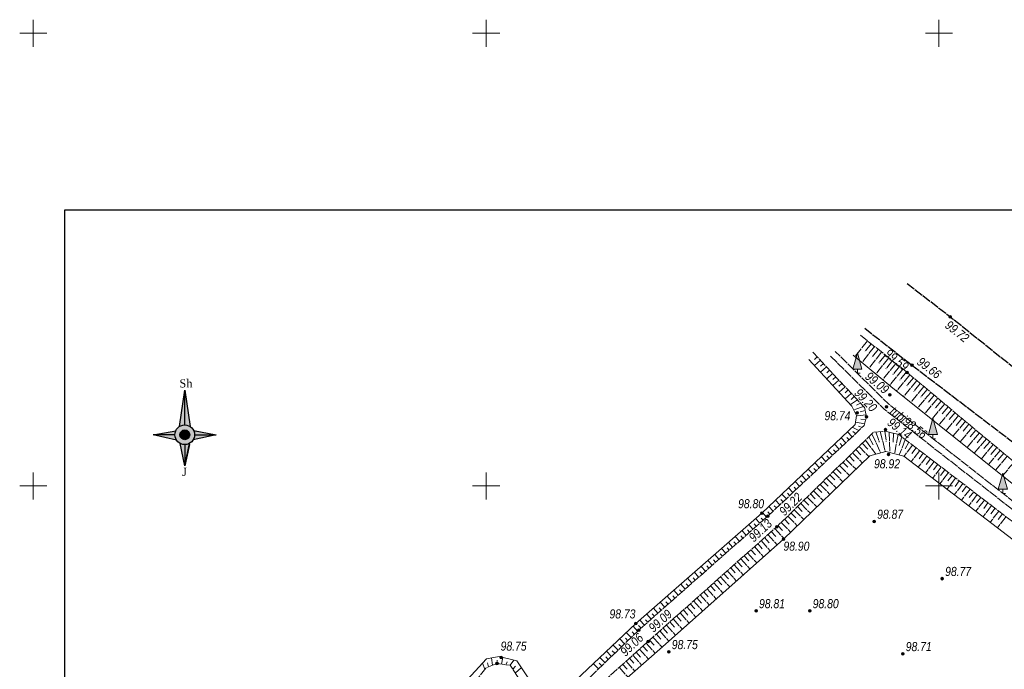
# Model space of a CAD drawing. Extents: x 333848 to 334623, y 4621401 to 4621702.
# Tile 6 of 10: x 333848 to 333957, y 4621630 to 4621702. Entities that reach past the tile are written whole.
import ezdxf
from ezdxf.enums import TextEntityAlignment as Align

# ---------------------------------------------------------------- set-up
doc = ezdxf.new("R2010")
doc.units = 0
doc.header["$MEASUREMENT"] = 0
doc.header["$PDMODE"] = 32
doc.header["$PDSIZE"] = 0.3
for name, pattern in [('Auto_Roadway_Line_m1', [1, 1, 0]), ('Hydrotech_Dry_Grooves_m1', [1, 1, 0]), ('Relef_Slope_Artificial_m1', [1, 1, 0])]:
    doc.linetypes.add(name, pattern=pattern)
doc.layers.add('AUTO#_ROADS_EXIST_L', color=18, linetype='Continuous', lineweight=15)
doc.layers.add('GREEN_VGTAT_SRVEY_B', color=18, linetype='Continuous', lineweight=15)
for name, color, linetype in [('DECOR_OBJCT_#####_B', 7, 'Continuous'), ('GEODS_POINT_GRID#_B', 18, 'Continuous'), ('HYDRO_TECHN_CANAL_L', 18, 'Continuous'), ('RELEF_POINT_PICKT_B', 18, 'Continuous'), ('RELEF_POINT_PICKT_T', 18, 'Continuous'), ('RELEF_SLOPE_#####_L', 18, 'Continuous')]:
    doc.layers.add(name, color=color, linetype=linetype)
doc.styles.add('Д-431 (Arial Narrow К)', font='ARIALNI.TTF', dxfattribs={"height": 1})
doc.linetypes.add('Relef_Slope_Artificial_Botton_m1', pattern='A,0,[3,Topography.shx,S=0.25,R=0,X=0,Y=0],-1', length=1)

# ---------------------------------------------------------------- blocks, each defined once
blk = doc.blocks.new('PointHight_m1')
at = {"layer": 'RELEF_POINT_PICKT_B', "linetype": 'Continuous', "lineweight": 15}
h = blk.add_hatch(color=18, dxfattribs=at)
edge = h.paths.add_edge_path()
edge.add_arc((0, 0), 0.3, 0, 360)
at = {"layer": 'RELEF_POINT_PICKT_B', "color": 18, "linetype": 'Continuous', "lineweight": 15}
blk.add_circle((0, 0), 0.3, dxfattribs=at)
blk.add_point((0, 0), dxfattribs=at)
blk = doc.blocks.new('Shimol_strelkasi')
at = {"layer": 'DECOR_OBJCT_#####_B', "ltscale": 0.5}
for color, points in [(0, [(0, 9.87), (0, 2.17, 0.147358), (-1.2, 1.81)]), (6, [(0, 9.87), (0, 2.17, -0.147358), (1.2, 1.81)]), (2, [(-1.97, 0.91), (-6.96, 0), (-2.17, 0, -0.108367)]), (72, [(2.17, 0, 1), (-2.17, 0, 1)]), (40, [(1.08, 0, 1), (-1.08, 0, 1)]), (2, [(2.17, 0, 0.135091), (1.86, 1.11), (6.89, 0)]), (7, [(-2.17, 0, 0.135091), (-1.86, -1.11), (-6.89, 0)]), (0, [(0, -2.17, -0.127803), (-1.06, -1.9), (0, -6.89)]), (6, [(0, -2.17, 0.127803), (1.06, -1.9), (0, -6.89)]), (7, [(2.17, 0, -0.135091), (1.86, -1.11), (6.89, 0)])]:
    blk.add_hatch(color=color, dxfattribs=at).paths.add_polyline_path(points)
at = {"layer": 'DECOR_OBJCT_#####_B', "linetype": 'Continuous', "ltscale": 5}
for points in [[(-1.17, 1.83), (0, 9.87), (1.2, 1.81)], [(0, 2.17), (0, 9.87)], [(-1.84, -1.15), (-6.96, 0), (-1.97, 0.91)], [(-2.17, 0), (-6.96, 0)], [(-2.17, 0), (-6.96, 0)], [(1.94, 0.98), (6.89, 0), (1.86, -1.11)], [(0, -6.89), (0, -6.89), (1.02, -2.11), (0, -6.89), (-1.06, -1.9)], [(0, -6.89), (1.07, -1.89)]]:
    blk.add_lwpolyline(points, dxfattribs=at)
at = {"layer": 'DECOR_OBJCT_#####_B', "ltscale": 0.5}
for points in [[(0, 2.17), (0, 9.87)], [(-2.17, 0), (-6.96, 0)], [(-2.17, 0), (-6.96, 0)], [(2.17, 0), (6.89, 0)], [(0, -2.17), (0, -6.89)]]:
    blk.add_lwpolyline(points, dxfattribs=at)
at = {"layer": 'DECOR_OBJCT_#####_B', "color": 0, "ltscale": 0.5, "const_width": 0.12}
blk.add_lwpolyline([(-1.06, -1.9, -0.391931), (-1.97, 0.91, -0.459903), (1.2, 1.81, -0.129847), (1.94, 0.98, -0.256992), (1.86, -1.11, -0.405845), (-1.06, -1.9, -0.053016)], format="xyb", dxfattribs=at)
at = {"layer": 'DECOR_OBJCT_#####_B', "linetype": 'Continuous', "ltscale": 5}
for radius in [2.17, 1.08]:
    blk.add_circle((0, 0), radius, dxfattribs=at)
at = {"layer": 'DECOR_OBJCT_#####_B', "ltscale": 0.5}
blk.add_point((0, 0), dxfattribs=at)
at = {"layer": 'DECOR_OBJCT_#####_B', "color": 0, "ltscale": 0.5, "char_height": 1.8, "width": 2.0904, "attachment_point": 1}
for s, insert in [('{\\fTimes New Roman|b0|i0|c0|p18;Sh}', (-1.19, 12.26)), ('{\\fTimes New Roman|b0|i0|c0|p18;J}', (-0.59, -7.28))]:
    blk.add_mtext(s, dxfattribs=dict(at, insert=insert))
blk = doc.blocks.new('CrossCoord_m1')
at = {"layer": 'GEODS_POINT_GRID#_B', "color": 3, "lineweight": 20, "flags": 128}
for points in [[(0, 3), (0, -3)], [(-3, 0), (3, 0)]]:
    blk.add_lwpolyline(points, dxfattribs=at)
blk = doc.blocks.new('GreenPoplar_m1')
at = {"layer": 'GREEN_VGTAT_SRVEY_B', "linetype": 'Continuous', "lineweight": 13}
blk.add_hatch(color=18, dxfattribs=at).paths.add_polyline_path([(-1, 0.9), (1, 0.9), (0, 4.5)])
at = {"layer": 'GREEN_VGTAT_SRVEY_B', "color": 18, "linetype": 'Continuous', "lineweight": 13}
for p, q in [((-1, 0.9), (0, 4.5)), ((0, 4.5), (1, 0.9)), ((-1, 0.9), (1, 0.9))]:
    blk.add_line(p, q, dxfattribs=at)
blk.add_lwpolyline([(0.6, 0), (0, 0), (0, 0.9)], dxfattribs=at)

msp = doc.modelspace()

# ---------------------------------------------------------------- linework, layer by layer
msp.add_lwpolyline([(334039.81, 4621402.89), (333853.47, 4621402.89), (333853.47, 4621680.5), (334039.81, 4621680.5)], close=True)
at = {"layer": 'AUTO#_ROADS_EXIST_L', "color": 18, "linetype": 'Auto_Roadway_Line_m1', "lineweight": 30, "flags": 128}
for points in [[(333946.47, 4621672.37), (333951.25, 4621668.69), (333970.97, 4621652.91), (333986.8, 4621639.83), (334006.26, 4621624.19), (334029.19, 4621606), (334034.06, 4621602.19)], [(333941.8, 4621667.42), (333947.02, 4621663.34), (333966.7, 4621648.33), (333983, 4621634.84), (334002.48, 4621619.36), (334025.12, 4621601.46), (334030.3, 4621597.38)]]:
    msp.add_lwpolyline(points, dxfattribs=at)
at = {"layer": 'HYDRO_TECHN_CANAL_L', "color": 3, "linetype": 'Hydrotech_Dry_Grooves_m1', "lineweight": 15, "flags": 128}
msp.add_lwpolyline([(333938.03, 4621664.33), (333943.96, 4621658.47), (333961.29, 4621644.91), (333978.61, 4621630.04), (333998.41, 4621614.65), (334008.79, 4621606.33), (334009.13, 4621605.31), (334008.83, 4621603.76), (334006.32, 4621599.81), (333996.47, 4621592.19), (333979.83, 4621580.8), (333958.19, 4621566.37), (333944.64, 4621556.8), (333944.58, 4621556.61), (333944.62, 4621556.33), (333944.79, 4621556.19), (333945.08, 4621556.18), (333958.61, 4621565.75), (333980.25, 4621580.18), (333996.91, 4621591.59), (334006.88, 4621599.29), (334009.54, 4621603.48), (334009.91, 4621605.37), (334009.43, 4621606.78), (333998.87, 4621615.23), (333979.09, 4621630.62), (333961.77, 4621645.49), (333944.46, 4621659.03), (333938.55, 4621664.86)], dxfattribs=at)
at = {"layer": 'RELEF_SLOPE_#####_L', "color": 18, "linetype": 'Relef_Slope_Artificial_m1', "lineweight": 15, "flags": 128}
for points in [[(333941.33, 4621666.65), (333946.47, 4621662.54), (333964.8, 4621647.2), (333982.09, 4621633.97), (334001.34, 4621618.04), (334013.39, 4621608.34), (334014.07, 4621607.52), (334014.21, 4621606.46)], [(333942.11, 4621666.02), (333940.72, 4621664.29)], [(333942.89, 4621665.4), (333941.49, 4621663.65)], [(333942.5, 4621665.71), (333941.81, 4621664.84)], [(333885.96, 4621624.35), (333888.75, 4621621.02), (333890.07, 4621620.59), (333891.85, 4621620.92), (333896.62, 4621625.51), (333899.95, 4621629.89), (333901.2, 4621630.4), (333902.66, 4621630.19), (333905.51, 4621625.76), (333906.37, 4621625.38), (333907.89, 4621625.43), (333916.86, 4621634.08), (333931.09, 4621646.66), (333941.73, 4621656.66), (333942.01, 4621657.64), (333941.78, 4621658.66), (333936.08, 4621664.76)], [(333936.56, 4621664.25), (333936.24, 4621663.96)], [(333943.67, 4621664.78), (333942.26, 4621663.01)], [(333943.28, 4621665.09), (333942.58, 4621664.21)], [(333944.07, 4621664.46), (333943.36, 4621663.58)], [(333936.9, 4621663.89), (333936.26, 4621663.29)], [(333937.24, 4621663.52), (333936.92, 4621663.22)], [(333937.58, 4621663.16), (333936.93, 4621662.56)], [(333944.46, 4621664.15), (333943.03, 4621662.37)], [(333945.24, 4621663.53), (333943.8, 4621661.73)], [(333944.85, 4621663.84), (333944.13, 4621662.94)], [(333945.63, 4621663.21), (333944.9, 4621662.31)], [(333937.92, 4621662.79), (333937.6, 4621662.49)], [(333938.26, 4621662.43), (333937.61, 4621661.82)], [(333938.6, 4621662.06), (333938.28, 4621661.76)], [(333946.02, 4621662.9), (333944.56, 4621661.1)], [(333946.79, 4621662.27), (333945.32, 4621660.48)], [(333946.41, 4621662.59), (333945.67, 4621661.69)], [(333938.94, 4621661.7), (333938.29, 4621661.09)], [(333939.29, 4621661.33), (333938.96, 4621661.02)], [(333939.63, 4621660.96), (333938.97, 4621660.35)], [(333947.56, 4621661.63), (333946.09, 4621659.86)], [(333947.18, 4621661.95), (333946.44, 4621661.06)], [(333948.33, 4621660.99), (333946.87, 4621659.24)], [(333947.94, 4621661.31), (333947.21, 4621660.43)], [(333939.97, 4621660.6), (333939.64, 4621660.29)], [(333940.31, 4621660.23), (333939.65, 4621659.61)], [(333940.65, 4621659.87), (333940.32, 4621659.56)], [(333949.09, 4621660.34), (333947.65, 4621658.62)], [(333948.71, 4621660.67), (333947.98, 4621659.8)], [(333949.48, 4621660.02), (333948.76, 4621659.17)], [(333940.99, 4621659.5), (333940.22, 4621658.99)], [(333941.33, 4621659.14), (333940.88, 4621658.92)], [(333949.86, 4621659.7), (333948.43, 4621657.99)], [(333950.63, 4621659.06), (333949.21, 4621657.37)], [(333950.24, 4621659.38), (333949.53, 4621658.53)], [(333941.67, 4621658.77), (333940.58, 4621658.39)], [(333941.97, 4621657.84), (333940.87, 4621657.75)], [(333941.86, 4621658.32), (333941.3, 4621658.2)], [(333951.39, 4621658.42), (333949.99, 4621656.75)], [(333951.01, 4621658.74), (333950.31, 4621657.9)], [(333952.16, 4621657.78), (333950.78, 4621656.12)], [(333951.78, 4621658.1), (333951.08, 4621657.27)], [(333941.79, 4621656.87), (333940.79, 4621657.04)], [(333941.93, 4621657.35), (333941.38, 4621657.37)], [(333952.93, 4621657.14), (333951.56, 4621655.5)], [(333952.54, 4621657.46), (333951.86, 4621656.63)], [(333953.31, 4621656.81), (333952.63, 4621656)], [(333915.98, 4621590), (333898.75, 4621609.32), (333898.38, 4621610.64), (333898.68, 4621612.84), (333907.21, 4621623.23), (333917.88, 4621632.83), (333932.09, 4621645.5), (333942.79, 4621655.95), (333944.09, 4621656.04), (333945.55, 4621655.69), (333960.72, 4621644.07), (333978.35, 4621629.51), (333997.32, 4621614.02), (334007.68, 4621606.06), (334008.11, 4621604.78), (334007.63, 4621603.29), (334004.71, 4621600.03), (333995.66, 4621593.25), (333978.17, 4621581.88), (333956.91, 4621568.25), (333944.82, 4621558.91), (333943.38, 4621558.53), (333941.79, 4621559.13), (333934.39, 4621569.55), (333915.98, 4621590)], [(333940.43, 4621655.44), (333939.91, 4621655.99)], [(333941.16, 4621656.13), (333940.43, 4621656.48)], [(333940.8, 4621655.78), (333940.48, 4621656.01)], [(333941.53, 4621656.47), (333941.1, 4621656.6)], [(333942.6, 4621655.76), (333943.55, 4621653.65)], [(333943.02, 4621655.97), (333943.41, 4621654.84)], [(333943.52, 4621656), (333944.07, 4621653.8)], [(333944.02, 4621656.04), (333944.17, 4621654.9)], [(333944.51, 4621655.94), (333944.58, 4621653.69)], [(333944.99, 4621655.82), (333944.92, 4621654.73)], [(333945.48, 4621655.71), (333945.1, 4621653.56)], [(333953.69, 4621656.49), (333952.34, 4621654.87)], [(333954.46, 4621655.85), (333953.12, 4621654.25)], [(333954.08, 4621656.17), (333953.4, 4621655.37)], [(333954.85, 4621655.53), (333954.18, 4621654.73)], [(333938.98, 4621654.07), (333938.46, 4621654.62)], [(333939.34, 4621654.41), (333939.08, 4621654.69)], [(333939.71, 4621654.76), (333939.19, 4621655.3)], [(333940.07, 4621655.1), (333939.81, 4621655.37)], [(333941.52, 4621654.72), (333942.15, 4621654.07)], [(333941.88, 4621655.06), (333943.04, 4621653.5)], [(333942.24, 4621655.41), (333942.77, 4621654.49)], [(333945.89, 4621655.43), (333945.62, 4621654.46)], [(333946.28, 4621655.13), (333945.62, 4621653.43)], [(333947.08, 4621654.52), (333946.14, 4621653.3)], [(333946.68, 4621654.82), (333946.28, 4621654.09)], [(333955.23, 4621655.21), (333953.9, 4621653.62)], [(333956, 4621654.57), (333954.68, 4621653)], [(333955.61, 4621654.89), (333954.95, 4621654.1)], [(333938.25, 4621653.39), (333937.74, 4621653.93)], [(333938.61, 4621653.73), (333938.36, 4621654)], [(333940.45, 4621653.67), (333941.56, 4621652.53)], [(333940.81, 4621654.02), (333941.36, 4621653.45)], [(333941.17, 4621654.37), (333942.28, 4621653.22)], [(333947.87, 4621653.91), (333946.93, 4621652.68)], [(333947.47, 4621654.21), (333947, 4621653.6)], [(333948.27, 4621653.61), (333947.8, 4621652.99)], [(333956.76, 4621653.93), (333955.46, 4621652.38)], [(333956.38, 4621654.25), (333955.73, 4621653.47)], [(333957.15, 4621653.61), (333956.5, 4621652.83)], [(333936.79, 4621652.02), (333936.29, 4621652.55)], [(333937.15, 4621652.36), (333936.9, 4621652.63)], [(333937.52, 4621652.7), (333937.01, 4621653.24)], [(333937.88, 4621653.04), (333937.63, 4621653.31)], [(333939.02, 4621652.27), (333940.12, 4621651.14)], [(333939.38, 4621652.62), (333939.93, 4621652.06)], [(333939.73, 4621652.97), (333940.84, 4621651.84)], [(333940.09, 4621653.32), (333940.65, 4621652.75)], [(333948.67, 4621653.3), (333947.72, 4621652.07)], [(333949.46, 4621652.69), (333948.52, 4621651.46)], [(333949.06, 4621653), (333948.59, 4621652.38)], [(333949.86, 4621652.39), (333949.38, 4621651.77)], [(333957.53, 4621653.28), (333956.25, 4621651.75)], [(333958.3, 4621652.64), (333957.03, 4621651.13)], [(333935.33, 4621650.65), (333934.84, 4621651.17)], [(333935.7, 4621650.99), (333935.45, 4621651.25)], [(333936.06, 4621651.33), (333935.56, 4621651.86)], [(333936.43, 4621651.67), (333936.18, 4621651.94)], [(333937.95, 4621651.22), (333938.49, 4621650.66)], [(333938.3, 4621651.57), (333939.4, 4621650.45)], [(333938.66, 4621651.92), (333939.21, 4621651.36)], [(333950.25, 4621652.09), (333949.31, 4621650.85)], [(333951.05, 4621651.48), (333950.1, 4621650.25)], [(333950.65, 4621651.78), (333950.18, 4621651.17)], [(333951.44, 4621651.17), (333950.97, 4621650.56)], [(333934.6, 4621649.96), (333934.11, 4621650.48)], [(333934.97, 4621650.3), (333934.72, 4621650.57)], [(333936.87, 4621650.17), (333937.96, 4621649.06)], [(333937.23, 4621650.52), (333937.77, 4621649.97)], [(333937.59, 4621650.87), (333938.68, 4621649.76)], [(333951.84, 4621650.87), (333950.9, 4621649.64)], [(333952.64, 4621650.26), (333951.69, 4621649.03)], [(333952.24, 4621650.57), (333951.77, 4621649.95)], [(333933.15, 4621648.59), (333932.66, 4621649.1)], [(333933.51, 4621648.93), (333933.27, 4621649.19)], [(333933.88, 4621649.28), (333933.39, 4621649.79)], [(333934.24, 4621649.62), (333934, 4621649.88)], [(333935.8, 4621649.12), (333936.34, 4621648.57)], [(333936.16, 4621649.47), (333937.24, 4621648.37)], [(333936.52, 4621649.82), (333937.06, 4621649.27)], [(333953.43, 4621649.65), (333952.49, 4621648.42)], [(333953.03, 4621649.96), (333952.56, 4621649.34)], [(333954.22, 4621649.05), (333953.28, 4621647.81)], [(333953.83, 4621649.35), (333953.35, 4621648.73)], [(333932.42, 4621647.91), (333931.94, 4621648.42)], [(333932.78, 4621648.25), (333932.54, 4621648.51)], [(333934.73, 4621648.08), (333935.8, 4621646.98)], [(333935.09, 4621648.43), (333935.62, 4621647.88)], [(333935.44, 4621648.78), (333936.52, 4621647.68)], [(333955.02, 4621648.44), (333954.07, 4621647.21)], [(333954.62, 4621648.74), (333954.15, 4621648.13)], [(333955.41, 4621648.13), (333954.94, 4621647.52)], [(333930.96, 4621646.54), (333930.5, 4621647.05)], [(333931.32, 4621646.88), (333931.09, 4621647.13)], [(333931.69, 4621647.22), (333931.22, 4621647.73)], [(333932.05, 4621647.57), (333931.82, 4621647.82)], [(333933.65, 4621647.03), (333934.18, 4621646.49)], [(333934.01, 4621647.38), (333935.07, 4621646.29)], [(333934.37, 4621647.73), (333934.9, 4621647.18)], [(333955.81, 4621647.83), (333954.87, 4621646.6)], [(333956.6, 4621647.22), (333955.66, 4621645.99)], [(333956.21, 4621647.53), (333955.74, 4621646.91)], [(333957, 4621646.92), (333956.53, 4621646.3)], [(333929.46, 4621645.22), (333929, 4621645.73)], [(333929.83, 4621645.55), (333929.61, 4621645.8)], [(333930.21, 4621645.88), (333929.75, 4621646.39)], [(333930.58, 4621646.21), (333930.35, 4621646.46)], [(333932.58, 4621645.98), (333933.62, 4621644.89)], [(333932.94, 4621646.33), (333933.46, 4621645.79)], [(333933.3, 4621646.68), (333934.35, 4621645.6)], [(333957.4, 4621646.61), (333956.45, 4621645.38)], [(333928.71, 4621644.56), (333928.25, 4621645.07)], [(333929.08, 4621644.89), (333928.86, 4621645.14)], [(333931.48, 4621644.96), (333932, 4621644.4)], [(333931.86, 4621645.29), (333932.89, 4621644.18)], [(333932.22, 4621645.63), (333932.74, 4621645.08)], [(333927.21, 4621643.23), (333926.75, 4621643.75)], [(333927.59, 4621643.56), (333927.35, 4621643.82)], [(333927.96, 4621643.89), (333927.5, 4621644.41)], [(333928.33, 4621644.22), (333928.11, 4621644.48)], [(333929.99, 4621643.63), (333930.49, 4621643.06)], [(333930.36, 4621643.96), (333931.37, 4621642.83)], [(333930.74, 4621644.29), (333931.24, 4621643.73)], [(333931.11, 4621644.63), (333932.13, 4621643.5)], [(333926.09, 4621642.24), (333925.85, 4621642.5)], [(333926.46, 4621642.57), (333926, 4621643.09)], [(333926.84, 4621642.9), (333926.6, 4621643.16)], [(333928.87, 4621642.63), (333929.88, 4621641.5)], [(333929.24, 4621642.96), (333929.75, 4621642.4)], [(333929.62, 4621643.3), (333930.63, 4621642.17)], [(333924.96, 4621641.24), (333924.49, 4621641.78)], [(333925.34, 4621641.57), (333925.1, 4621641.84)], [(333925.71, 4621641.91), (333925.24, 4621642.43)], [(333927.75, 4621641.63), (333928.26, 4621641.07)], [(333928.12, 4621641.96), (333929.13, 4621640.83)], [(333928.5, 4621642.3), (333929, 4621641.73)], [(333923.46, 4621639.92), (333922.99, 4621640.46)], [(333923.84, 4621640.25), (333923.6, 4621640.52)], [(333924.21, 4621640.58), (333923.74, 4621641.12)], [(333924.59, 4621640.91), (333924.35, 4621641.18)], [(333926.26, 4621640.3), (333926.76, 4621639.74)], [(333926.63, 4621640.63), (333927.64, 4621639.5)], [(333927.01, 4621640.97), (333927.51, 4621640.4)], [(333927.38, 4621641.3), (333928.39, 4621640.17)], [(333922.72, 4621639.26), (333922.24, 4621639.8)], [(333923.09, 4621639.59), (333922.85, 4621639.86)], [(333925.14, 4621639.3), (333926.15, 4621638.17)], [(333925.51, 4621639.64), (333926.02, 4621639.07)], [(333925.89, 4621639.97), (333926.89, 4621638.84)], [(333921.22, 4621637.93), (333920.73, 4621638.48)], [(333921.59, 4621638.26), (333921.35, 4621638.54)], [(333921.97, 4621638.59), (333921.49, 4621639.14)], [(333922.34, 4621638.93), (333922.1, 4621639.2)], [(333924.02, 4621638.3), (333924.52, 4621637.74)], [(333924.39, 4621638.64), (333925.4, 4621637.51)], [(333924.77, 4621638.97), (333925.27, 4621638.41)], [(333919.72, 4621636.61), (333919.23, 4621637.16)], [(333920.09, 4621636.94), (333919.85, 4621637.21)], [(333920.47, 4621637.27), (333919.98, 4621637.82)], [(333920.84, 4621637.6), (333920.6, 4621637.87)], [(333922.9, 4621637.31), (333923.91, 4621636.18)], [(333923.27, 4621637.64), (333923.78, 4621637.07)], [(333923.65, 4621637.97), (333924.65, 4621636.84)], [(333918.97, 4621635.94), (333918.48, 4621636.5)], [(333919.34, 4621636.28), (333919.1, 4621636.55)], [(333921.41, 4621635.97), (333922.41, 4621634.85)], [(333921.78, 4621636.31), (333922.28, 4621635.74)], [(333922.15, 4621636.64), (333923.16, 4621635.51)], [(333922.53, 4621636.97), (333923.03, 4621636.41)], [(333917.47, 4621634.62), (333916.97, 4621635.18)], [(333917.85, 4621634.95), (333917.6, 4621635.23)], [(333918.22, 4621635.28), (333917.73, 4621635.84)], [(333918.59, 4621635.61), (333918.35, 4621635.89)], [(333920.29, 4621634.98), (333920.79, 4621634.41)], [(333920.66, 4621635.31), (333921.67, 4621634.18)], [(333921.03, 4621635.64), (333921.54, 4621635.08)], [(333916.01, 4621633.26), (333915.48, 4621633.81)], [(333916.37, 4621633.6), (333916.11, 4621633.88)], [(333916.73, 4621633.95), (333916.22, 4621634.5)], [(333917.1, 4621634.29), (333916.84, 4621634.57)], [(333919.17, 4621633.98), (333920.17, 4621632.85)], [(333919.54, 4621634.31), (333920.04, 4621633.75)], [(333919.91, 4621634.64), (333920.92, 4621633.52)], [(333915.29, 4621632.56), (333914.75, 4621633.12)], [(333915.65, 4621632.91), (333915.38, 4621633.18)], [(333918.05, 4621632.98), (333918.55, 4621632.42)], [(333918.42, 4621633.31), (333919.43, 4621632.19)], [(333918.79, 4621633.65), (333919.3, 4621633.08)], [(333913.85, 4621631.17), (333913.3, 4621631.75)], [(333914.21, 4621631.52), (333913.93, 4621631.8)], [(333914.57, 4621631.87), (333914.03, 4621632.43)], [(333914.93, 4621632.22), (333914.66, 4621632.49)], [(333916.56, 4621631.64), (333917.06, 4621631.09)], [(333916.93, 4621631.98), (333917.93, 4621630.87)], [(333917.3, 4621632.31), (333917.8, 4621631.76)], [(333917.68, 4621632.65), (333918.68, 4621631.53)], [(333900.72, 4621630.21), (333900.61, 4621631.02)], [(333901.19, 4621630.39), (333901.21, 4621630.76)], [(333901.68, 4621630.33), (333901.84, 4621631.06)], [(333902.18, 4621630.26), (333902.31, 4621630.59)], [(333902.67, 4621630.19), (333903.05, 4621630.76)], [(333913.13, 4621630.48), (333912.57, 4621631.06)], [(333913.49, 4621630.83), (333913.21, 4621631.11)], [(333915.45, 4621630.64), (333916.42, 4621629.55)], [(333915.82, 4621630.97), (333916.31, 4621630.43)], [(333916.19, 4621631.31), (333917.17, 4621630.21)], [(333899.85, 4621629.76), (333899.59, 4621630.42)], [(333900.26, 4621630.02), (333900.14, 4621630.45)], [(333902.94, 4621629.76), (333903.24, 4621630.11)], [(333903.21, 4621629.34), (333903.9, 4621629.94)], [(333912.41, 4621629.79), (333911.84, 4621630.37)], [(333912.77, 4621630.13), (333912.49, 4621630.42)], [(333914.7, 4621629.97), (333915.67, 4621628.89)], [(333915.07, 4621630.31), (333915.56, 4621629.76)]]:
    msp.add_lwpolyline(points, dxfattribs=at)
at = {"layer": 'RELEF_SLOPE_#####_L', "color": 18, "linetype": 'Relef_Slope_Artificial_Botton_m1', "lineweight": 15, "flags": 128}
for points in [[(333940.51, 4621664.46), (333944.91, 4621660.81), (333963.01, 4621646.35), (333980.57, 4621632.51), (334000.42, 4621616.89), (334011.99, 4621607.86), (334014.02, 4621606.43)], [(333886.78, 4621624.68), (333889.15, 4621621.81), (333890.23, 4621621.56), (333891.68, 4621621.83), (333900.05, 4621630.92), (333901.43, 4621631.15), (333903.4, 4621630.68), (333905.87, 4621627.02), (333906.69, 4621626.82), (333908.49, 4621627.22), (333916.54, 4621634.8), (333930.45, 4621647), (333940.76, 4621656.8), (333940.88, 4621657.78), (333940.38, 4621658.82), (333935.63, 4621663.97)], [(333916.83, 4621590.77), (333900.91, 4621609.34), (333900.46, 4621610.94), (333900.69, 4621612.64), (333908.35, 4621622.47), (333919.48, 4621632.23), (333932.82, 4621644.12), (333942.37, 4621653.31), (333944.12, 4621653.81), (333946.11, 4621653.3), (333959.45, 4621643.09), (333977.22, 4621628.47), (333996.18, 4621612.83), (334005.58, 4621605.83), (334005.84, 4621604.68), (334005.53, 4621603.29), (334004.17, 4621600.78), (333994.64, 4621594.1), (333977.29, 4621582.98), (333956.29, 4621569.25), (333945.09, 4621560.68), (333943.71, 4621560.37), (333942.27, 4621561.13), (333935.76, 4621570.24), (333916.83, 4621590.77)]]:
    msp.add_lwpolyline(points, dxfattribs=at)

# ---------------------------------------------------------------- block references
at = {"layer": 'DECOR_OBJCT_#####_B', "xscale": 0.5, "yscale": 0.5, "zscale": 0.5}
msp.add_blockref('Shimol_strelkasi', (333866.73, 4621655.65), dxfattribs=at)
at = {"layer": 'GEODS_POINT_GRID#_B', "color": 3, "xscale": 0.5, "yscale": 0.5, "zscale": 0.5}
for p in [(333850, 4621700), (333900, 4621700), (333950, 4621700), (333850, 4621650), (333900, 4621650), (333950, 4621650)]:
    msp.add_blockref('CrossCoord_m1', p, dxfattribs=at)
at = {"layer": 'GREEN_VGTAT_SRVEY_B', "color": 18, "xscale": 0.5, "yscale": 0.5, "zscale": 0.5}
for p in [(333940.99, 4621662.46), (333949.33, 4621655.22), (333957.05, 4621649.18)]:
    msp.add_blockref('GreenPoplar_m1', p, dxfattribs=at)
at = {"layer": 'RELEF_POINT_PICKT_B', "color": 18, "xscale": 0.5, "yscale": 0.5, "zscale": 0.5}
for p in [(333951.25, 4621668.69, 99.72), (333947.02, 4621663.34, 99.66), (333946.47, 4621662.54, 99.59), (333944.57, 4621660.07, 99.09), (333944.21, 4621658.75, 98.56), (333940.97, 4621658.07, 98.74), (333942.01, 4621657.64, 99.2), (333944.08, 4621656.22, 99.14), (333944.44, 4621653.49, 98.92), (333930.45, 4621647, 98.8), (333931.09, 4621646.66, 99.13), (333942.85, 4621646.08, 98.87), (333932.09, 4621645.5, 99.22), (333932.82, 4621644.12, 98.9), (333950.36, 4621639.76, 98.77), (333929.81, 4621636.2, 98.81), (333935.74, 4621636.2, 98.8), (333916.54, 4621634.8, 98.73), (333916.86, 4621634.08, 99.06), (333917.88, 4621632.83, 99.09), (333920.18, 4621631.68, 98.75), (333946.01, 4621631.46, 98.71), (333901.2, 4621630.4, 99.22), (333901.66, 4621631.04, 98.75)]:
    msp.add_blockref('PointHight_m1', p, dxfattribs=at)

# ---------------------------------------------------------------- texts
at = {"layer": 'RELEF_POINT_PICKT_T', "color": 18, "style": 'Д-431 (Arial Narrow К)'}
for s, rotation, p in [('99.72', 321.3331, (333950.89, 4621667.96, 99.72)), ('99.59', 321.1688, (333944.22, 4621664.83, 99.59)), ('99.66', 322.6671, (333947.78, 4621663.91, 99.66)), ('99.09', 320.2735, (333942.07, 4621662.31, 99.09)), ('99.20', 313.0316, (333940.94, 4621660.53, 99.2)), ('tubi98.56', 321.9628, (333944.79, 4621658.45, 98.56)), ('99.14', 322.5512, (333944.51, 4621657.21, 99.14)), ('99.22', 44.3313, (333932.59, 4621646.99, 99.22)), ('99.13', 43.2188, (333929.23, 4621644.11, 99.13)), ('99.09', 41.721, (333918.15, 4621634.15, 99.09)), ('99.06', 43.9785, (333915.05, 4621631.47, 99.06))]:
    msp.add_text(s, height=1, rotation=rotation, dxfattribs=at).set_placement(p, align=Align.MIDDLE_LEFT)
for s, p in [('98.74', (333937.36, 4621657.76, 98.74)), ('98.92', (333942.83, 4621652.45, 98.92)), ('98.80', (333927.82, 4621648.04, 98.8)), ('98.87', (333943.17, 4621646.88, 98.87)), ('98.90', (333932.83, 4621643.35, 98.9)), ('98.77', (333950.68, 4621640.56, 98.77)), ('98.81', (333930.13, 4621637, 98.81)), ('98.80', (333936.06, 4621637, 98.8)), ('98.73', (333913.62, 4621635.87, 98.73)), ('98.75', (333901.6, 4621632.31, 98.75)), ('98.75', (333920.5, 4621632.48, 98.75)), ('98.71', (333946.33, 4621632.26, 98.71))]:
    msp.add_text(s, height=1, dxfattribs=at).set_placement(p, align=Align.MIDDLE_LEFT)

doc.saveas('drawing.dxf')
